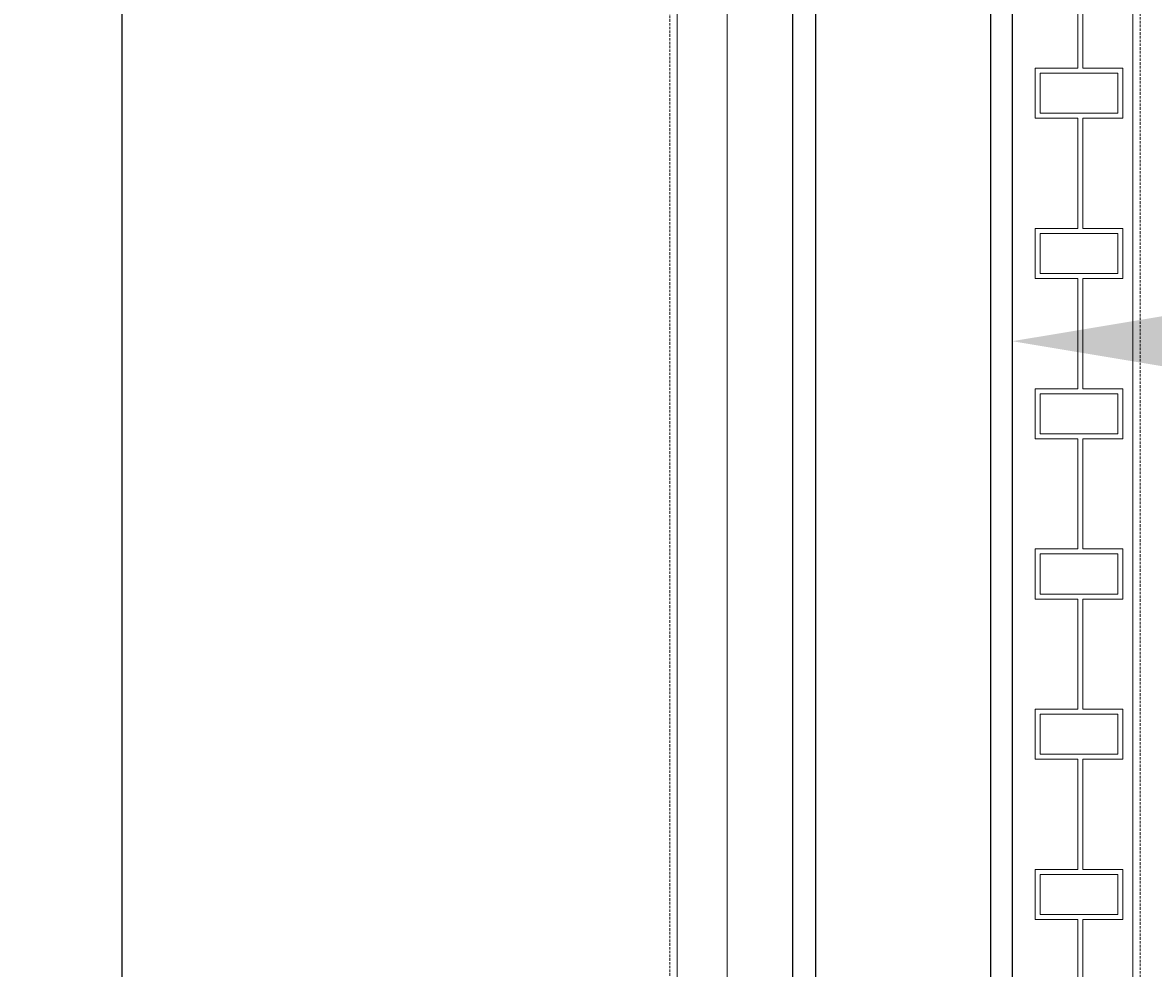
# Model space of a CAD drawing. Header units: millimetres. Extents: x -8117 to 700512, y -5118 to 30771.
# Tile 11 of 44: x 464 to 1898, y 9145 to 10344. Entities that reach past the tile are written whole.
import ezdxf

# ---------------------------------------------------------------- set-up
doc = ezdxf.new("R2010")
doc.units = ezdxf.units.MM
doc.linetypes.add('HIDDEN2', pattern=[0.1875, 0.125, -0.0625])
doc.layers.add('S-ANNO-DIMS', color=2, linetype='Continuous')
doc.layers.add('S-FNDN-EDGE', color=1, linetype='Continuous')
doc.layers.add('S-SDEL-HIDD', color=8, linetype='HIDDEN2', lineweight=9)
doc.layers.add('S-SDEL-LW18', color=190, linetype='Continuous', lineweight=18)
doc.styles.get("Standard").update_dxf_attribs({"font": 'romans.shx', "width": 0.8, "height": 3})
doc.dimstyles.new('Annotative', dxfattribs={"dimscale": 0, "dimtxt": 2.5, "dimasz": 2.5, "dimexe": 1.25, "dimexo": 0.625, "dimtad": 1, "dimdec": 0, "dimzin": 9, "dimdsep": 32, "dimtxsty": 'Standard', "dimcen": 2.5, "dimadec": 0, "dimazin": 0, "dimtfac": 1, "dimtdec": 0, "dimtmove": 1, "dimatfit": 3, "dimfxl": 1, "dimarcsym": 0})

# ---------------------------------------------------------------- blocks, each defined once
blk = doc.blocks.new('*D56')
at = {"layer": 'Defpoints', "color": 0, "transparency": 16777216}
for p in [(-3735.1, 15995.3), (1325.9, 15995.3), (3333.9, 7765.3)]:
    blk.add_point(p, dxfattribs=at)
at = {"layer": 'S-ANNO-DIMS', "color": 0, "lineweight": -2, "transparency": 16777216}
for p, q in [((1263.4, 15995.3), (-3860.1, 15995.3)), ((-3735.1, 8015.3), (-3735.1, 15745.3)), ((3271.4, 7765.3), (-3860.1, 7765.3))]:
    blk.add_line(p, q, dxfattribs=at)
at = {"layer": 'S-ANNO-DIMS', "color": 0, "transparency": 16777216}
for points in [[(-3776.8, 15745.3), (-3693.5, 15745.3), (-3735.1, 15995.3)], [(-3776.8, 8015.3), (-3693.5, 8015.3), (-3735.1, 7765.3)]]:
    blk.add_solid(points, dxfattribs=at)
at = {"layer": 'S-ANNO-DIMS', "color": 0, "transparency": 16777216, "insert": (-3947.6, 11880.3), "char_height": 300, "attachment_point": 5, "rotation": 90}
blk.add_mtext('8230', dxfattribs=at)
blk = doc.blocks.new('*D59')
at = {"layer": 'Defpoints', "color": 0, "transparency": 16777216}
for p in [(-4840.1, 28492.3), (589.9, 28492.3), (589.9, -3816.7)]:
    blk.add_point(p, dxfattribs=at)
at = {"layer": 'S-ANNO-DIMS', "color": 0, "lineweight": -2, "transparency": 16777216}
for p, q in [((527.4, 28492.3), (-4965.1, 28492.3)), ((-4840.1, -3566.7), (-4840.1, 28242.3)), ((527.4, -3816.7), (-4965.1, -3816.7))]:
    blk.add_line(p, q, dxfattribs=at)
at = {"layer": 'S-ANNO-DIMS', "color": 0, "transparency": 16777216}
for points in [[(-4881.8, 28242.3), (-4798.5, 28242.3), (-4840.1, 28492.3)], [(-4881.8, -3566.7), (-4798.5, -3566.7), (-4840.1, -3816.7)]]:
    blk.add_solid(points, dxfattribs=at)
at = {"layer": 'S-ANNO-DIMS', "color": 0, "transparency": 16777216, "insert": (-5052.6, 12337.8), "char_height": 300, "attachment_point": 5, "rotation": 90}
blk.add_mtext('32310', dxfattribs=at)
blk = doc.blocks.new('*D67')
at = {"layer": 'Defpoints', "color": 0, "transparency": 16777216}
for p in [(1719.1, 10265.2), (6371.6, 9940.2), (6371.6, 8400.5)]:
    blk.add_point(p, dxfattribs=at)
at = {"layer": 'S-ANNO-DIMS', "color": 0, "lineweight": -2, "transparency": 16777216}
for p, q in [((1719.1, 10202.7), (1719.1, 9815.2)), ((6371.6, 8463), (6371.6, 10065.2)), ((1969.1, 9940.2), (6121.6, 9940.2))]:
    blk.add_line(p, q, dxfattribs=at)
at = {"layer": 'S-ANNO-DIMS', "color": 0, "transparency": 16777216}
for points in [[(1969.1, 9981.8), (1969.1, 9898.5), (1719.1, 9940.2)], [(6121.6, 9981.8), (6121.6, 9898.5), (6371.6, 9940.2)]]:
    blk.add_solid(points, dxfattribs=at)
at = {"layer": 'S-ANNO-DIMS', "color": 0, "transparency": 16777216, "insert": (4553, 10127), "char_height": 300, "attachment_point": 5}
blk.add_mtext('4653', dxfattribs=at)

msp = doc.modelspace()

# ---------------------------------------------------------------- linework, layer by layer
at = {"layer": 'S-FNDN-EDGE'}
for p, q in [((1440.2, 23957.5), (1440.2, 8070.3)), ((589.9, 16910.3), (589.9, 6850.3)), ((1469.6, 15957.3), (1469.6, 8058.3)), ((1691.6, 15944.3), (1691.6, 8058.3)), ((1719.6, 8070.3), (1719.6, 15728.3))]:
    msp.add_line(p, q, dxfattribs=at)
at = {"layer": 'S-SDEL-HIDD', "ltscale": 25.4}
for p, q in [((1881.5, 15661.3), (1881.5, 8070.3)), ((1284.6, 15639.5), (1284.6, 8121.1))]:
    msp.add_line(p, q, dxfattribs=at)
at = {"layer": 'S-SDEL-LW18'}
for p, q in [((1872, 15690.3), (1872, 8070.3)), ((1294.1, 15651.2), (1294.1, 8109.4)), ((1802.1, 10286.4), (1802.1, 10426.1)), ((1808.5, 10286.4), (1808.5, 10426.1)), ((1802.1, 10286.4), (1748.2, 10286.4)), ((1748.2, 10222.9), (1748.2, 10286.4)), ((1859.3, 10286.4), (1808.5, 10286.4)), ((1859.3, 10222.9), (1859.3, 10286.4)), ((1852.9, 10280), (1754.5, 10280)), ((1754.5, 10229.2), (1754.5, 10280)), ((1852.9, 10229.2), (1852.9, 10280)), ((1852.9, 10229.2), (1754.5, 10229.2)), ((1748.2, 10222.9), (1802.1, 10222.9)), ((1802.1, 10083.2), (1802.1, 10222.9)), ((1859.3, 10222.9), (1808.5, 10222.9)), ((1808.5, 10083.2), (1808.5, 10222.9)), ((1802.1, 10083.2), (1748.2, 10083.2)), ((1748.2, 10019.7), (1748.2, 10083.2)), ((1859.3, 10083.2), (1808.5, 10083.2)), ((1859.3, 10019.7), (1859.3, 10083.2)), ((1852.9, 10076.8), (1754.5, 10076.8)), ((1754.5, 10026), (1754.5, 10076.8)), ((1852.9, 10026), (1852.9, 10076.8)), ((1852.9, 10026), (1754.5, 10026)), ((1748.2, 10019.7), (1802.1, 10019.7)), ((1802.1, 9880), (1802.1, 10019.7)), ((1859.3, 10019.7), (1808.5, 10019.7)), ((1808.5, 9880), (1808.5, 10019.7)), ((1802.1, 9880), (1748.2, 9880)), ((1748.2, 9816.5), (1748.2, 9880)), ((1852.9, 9873.6), (1754.5, 9873.6)), ((1754.5, 9822.8), (1754.5, 9873.6)), ((1859.3, 9880), (1808.5, 9880)), ((1852.9, 9822.8), (1852.9, 9873.6)), ((1859.3, 9816.5), (1859.3, 9880)), ((1748.2, 9816.5), (1802.1, 9816.5)), ((1852.9, 9822.8), (1754.5, 9822.8)), ((1802.1, 9676.8), (1802.1, 9816.5)), ((1859.3, 9816.5), (1808.5, 9816.5)), ((1808.5, 9676.8), (1808.5, 9816.5)), ((1802.1, 9676.8), (1748.2, 9676.8)), ((1748.2, 9613.3), (1748.2, 9676.8)), ((1852.9, 9670.4), (1754.5, 9670.4)), ((1754.5, 9619.6), (1754.5, 9670.4)), ((1859.3, 9676.8), (1808.5, 9676.8)), ((1852.9, 9619.6), (1852.9, 9670.4)), ((1859.3, 9613.3), (1859.3, 9676.8)), ((1748.2, 9613.3), (1802.1, 9613.3)), ((1852.9, 9619.6), (1754.5, 9619.6)), ((1802.1, 9473.6), (1802.1, 9613.3)), ((1859.3, 9613.3), (1808.5, 9613.3)), ((1808.5, 9473.6), (1808.5, 9613.3)), ((1802.1, 9473.6), (1748.2, 9473.6)), ((1748.2, 9410.1), (1748.2, 9473.6)), ((1852.9, 9467.2), (1754.5, 9467.2)), ((1754.5, 9416.4), (1754.5, 9467.2)), ((1859.3, 9473.6), (1808.5, 9473.6)), ((1852.9, 9416.4), (1852.9, 9467.2)), ((1859.3, 9410.1), (1859.3, 9473.6)), ((1748.2, 9410.1), (1802.1, 9410.1)), ((1852.9, 9416.4), (1754.5, 9416.4)), ((1802.1, 9270.4), (1802.1, 9410.1)), ((1859.3, 9410.1), (1808.5, 9410.1)), ((1808.5, 9270.4), (1808.5, 9410.1)), ((1802.1, 9270.4), (1748.2, 9270.4)), ((1748.2, 9206.9), (1748.2, 9270.4)), ((1859.3, 9270.4), (1808.5, 9270.4)), ((1859.3, 9206.9), (1859.3, 9270.4)), ((1852.9, 9264), (1754.5, 9264)), ((1754.5, 9213.2), (1754.5, 9264)), ((1852.9, 9213.2), (1852.9, 9264)), ((1852.9, 9213.2), (1754.5, 9213.2)), ((1748.2, 9206.9), (1802.1, 9206.9)), ((1802.1, 9067.2), (1802.1, 9206.9)), ((1859.3, 9206.9), (1808.5, 9206.9)), ((1808.5, 9067.2), (1808.5, 9206.9))]:
    msp.add_line(p, q, dxfattribs=at)
msp.add_lwpolyline([(1748.2, 15569.7), (1802.1, 15569.7), (1802.1, 15639.5), (1357.6, 15639.5), (1357.6, 8121.1)], dxfattribs=at)

# ---------------------------------------------------------------- dimensions: what is measured, and where the dimension line sits
at = {"layer": 'S-ANNO-DIMS'}
dim = msp.add_linear_dim(base=(-4840.1, 28492.3), p1=(589.9, -3816.7), p2=(589.9, 28492.3), angle=90, text='32310', dimstyle='Annotative', dxfattribs=at)
dim.commit()
dim.dimension.update_dxf_attribs({"geometry": '*D59', "text_midpoint": (-5052.6, 12337.8)})
dim = msp.add_linear_dim(base=(-3735.1, 15995.3), p1=(3333.9, 7765.3), p2=(1325.9, 15995.3), angle=90, dimstyle='Annotative', dxfattribs=at)
dim.commit()
dim.dimension.update_dxf_attribs({"geometry": '*D56', "text_midpoint": (-3947.6, 11880.3)})
dim = msp.add_linear_dim(base=(6371.5900828, 9940.160763), p1=(1719.0900828, 10265.2288848), p2=(6371.5900828, 8400.5076693), dimstyle='Annotative', dxfattribs=at)
dim.commit()
dim.dimension.update_dxf_attribs({"geometry": '*D67', "text_midpoint": (4552.9864919, 9914.4876899), "dimtype": 160})

doc.saveas('drawing.dxf')
